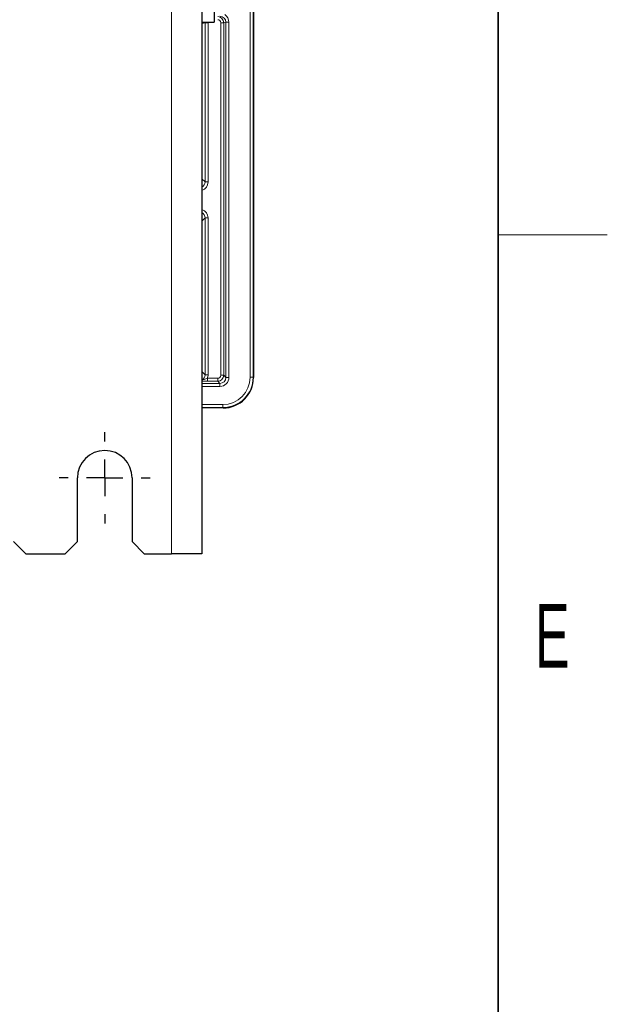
# Model space of a CAD drawing. Header units: millimetres. Extents: x 5 to 418, y 2 to 292.
# Tile 45 of 51: x 382 to 414, y 60 to 114. Entities that reach past the tile are written whole.
import ezdxf

# ---------------------------------------------------------------- set-up
doc = ezdxf.new("R2010")
doc.units = ezdxf.units.MM
doc.layers.add('SLD-0', color=7, linetype='Continuous')
doc.styles.add('SLDTEXTSTYLE0', font='TXT', dxfattribs={"width": 0.605})

# ---------------------------------------------------------------- blocks, each defined once
blk = doc.blocks.new('SW_CENTERMARKSYMBOL_3')
at = {"layer": 'SLD-0', "color": 0}
for p, q in [((0, 2), (0, 2.5)), ((0, 0), (0, 1)), ((-2, 0), (-2.5, 0)), ((0, 0), (-1, 0)), ((0, 0), (0, -1)), ((0, 0), (1, 0)), ((2, 0), (2.5, 0)), ((0, -2), (0, -2.5))]:
    blk.add_line(p, q, dxfattribs=at)

msp = doc.modelspace()

# ---------------------------------------------------------------- linework, layer by layer
at = {"color": 7, "linetype": 'Continuous', "lineweight": 18}
for p, q in [((390.077, 259.752), (390.077, 84.752)), ((394.39, 94.4388), (394.39, 251.0853)), ((394.5566, 251.0853), (394.5566, 94.4388)), ((391.9179, 113.8874), (391.7437, 113.8526)), ((391.9179, 113.8874), (392.0839, 113.8874)), ((391.9179, 105.1599), (391.9179, 113.8874)), ((392.0839, 113.8874), (392.0839, 105.1599)), ((392.9445, 113.8927), (392.7785, 113.8927)), ((392.7785, 94.5499), (392.7785, 113.8927)), ((393.0637, 113.9165), (392.9445, 113.8927)), ((392.9445, 113.8927), (392.9445, 94.5499)), ((393.2298, 113.9165), (393.0637, 113.9165)), ((393.0637, 94.4307), (393.0637, 113.9165)), ((393.2298, 113.9165), (393.2298, 94.4307)), ((391.7437, 105.3341), (391.9179, 105.1599)), ((391.9179, 105.1599), (392.0839, 105.1599)), ((391.9179, 103.1775), (391.7437, 103.0033)), ((391.9179, 94.5765), (391.9179, 103.1775)), ((392.0839, 103.1775), (391.9179, 103.1775)), ((392.0839, 103.1775), (392.0839, 94.5765)), ((391.7437, 94.7507), (391.9179, 94.5765)), ((392.0839, 94.5765), (391.9179, 94.5765)), ((391.7437, 94.0987), (392.7317, 94.0987)), ((392.0454, 94.2178), (392.0454, 94.3839)), ((392.0454, 94.3839), (392.6125, 94.3839)), ((392.6125, 94.2178), (392.0454, 94.2178)), ((392.6125, 94.2178), (392.6125, 94.3839)), ((392.7317, 94.0987), (392.6125, 94.2178)), ((392.7317, 93.9326), (392.7317, 94.0987)), ((392.9445, 94.5499), (392.7785, 94.5499)), ((392.9445, 94.5499), (393.0637, 94.4307)), ((393.2298, 94.4307), (393.0637, 94.4307)), ((394.5566, 94.4388), (394.39, 94.4388)), ((394.5566, 94.4388), (394.577, 94.4184)), ((392.7317, 93.9326), (391.7437, 93.9326)), ((391.7437, 92.9391), (392.8902, 92.9391)), ((392.8902, 92.7724), (392.8902, 92.9391)), ((392.8902, 92.7724), (391.7437, 92.7724)), ((392.9106, 92.752), (392.8902, 92.7724))]:
    msp.add_line(p, q, dxfattribs=at)
at = {"color": 7, "linetype": 'Continuous', "lineweight": 25}
for p, q in [((391.7437, 259.752), (391.7437, 84.752)), ((394.577, 251.0853), (394.577, 94.4184)), ((392.4104, 115.4187), (392.4104, 113.9187)), ((391.7437, 113.9187), (392.4104, 113.9187)), ((392.9106, 92.752), (391.7437, 92.752)), ((384.9104, 85.4187), (384.9104, 88.9187)), ((387.9104, 88.9187), (387.9104, 85.4187)), ((381.4104, 85.4187), (382.077, 84.752)), ((384.2437, 84.752), (384.9104, 85.4187)), ((387.9104, 85.4187), (388.577, 84.752)), ((382.077, 84.752), (384.2437, 84.752)), ((388.577, 84.752), (390.077, 84.752)), ((391.7437, 84.752), (390.077, 84.752))]:
    msp.add_line(p, q, dxfattribs=at)
at = {"color": 7, "linetype": 'Continuous', "lineweight": 18}
msp.add_arc((392.6112, 113.8924), 0.3333, 0.04358, 89.95626, dxfattribs=at)
at = {"color": 7, "linetype": 'Continuous', "lineweight": 25}
msp.add_arc((386.4104, 88.9187), 1.5, 0, 180, dxfattribs=at)
at = {"color": 7, "linetype": 'Continuous', "lineweight": 18}
for centre, major_axis, ratio, start_param, end_param in [((392.6112, 113.8924), (-0.1641, -0.0327), 0.9960441, 2.9454252, 4.5147005), ((392.7278, 113.9157), (0.3295, 0.0657), 0.9921272, 6.0870179, 7.6562931), ((392.7278, 113.9157), (-0.4923, -0.0982), 0.9960441, 2.9454252, 3.9396539), ((391.582, 105.1637), (0.3562, -0.3562), 0.9924325, 5.8219443, 7.0647854), ((391.582, 105.1637), (0.2393, -0.2393), 0.9850067, 5.9924058, 7.0647854), ((391.582, 103.1737), (0.3562, 0.3562), 0.9924325, 5.5015852, 6.7444263), ((391.582, 103.1737), (0.2393, 0.2393), 0.9850067, 5.5015852, 6.5739648), ((391.582, 94.5803), (0.2393, -0.2393), 0.9850067, 5.9924058, 7.0647854), ((391.582, 94.5803), (0.3562, -0.3562), 0.9924325, 0.3870034, 0.7816001), ((392.6112, 94.5512), (-0.2357, 0.2357), 0.9999711, 2.3599926, 3.9231927), ((392.6112, 94.5512), (-0.1187, 0.1187), 0.9924325, 2.3599926, 3.9231927), ((392.7278, 94.4345), (-0.3562, 0.3562), 0.9924325, 2.3599926, 3.9231927), ((392.7278, 94.4345), (0.2393, -0.2393), 0.9850067, 5.5015852, 7.0647854), ((392.8898, 94.4393), (-1.061, 1.061), 0.9996955, 2.3563468, 3.9268385), ((392.8898, 94.4393), (1.1788, -1.1788), 0.9997563, 5.4979394, 7.0684312)]:
    msp.add_ellipse(centre, major_axis=major_axis, ratio=ratio, start_param=start_param, end_param=end_param, dxfattribs=at)
at = {"color": 7, "linetype": 'Continuous', "lineweight": 25}
msp.add_ellipse((392.9101, 94.4189), major_axis=(1.1789, -1.1789), ratio=0.9996955, start_param=5.4979394, end_param=7.0684312, dxfattribs=at)
at = {"color": 7, "linetype": 'Continuous', "lineweight": 18}
for points, knots in [([(391.7437, 94.2756), (391.7851, 94.2869), (391.8589, 94.307), (391.9538, 94.3539), (392.0166, 94.3745), (392.0454, 94.3839)], [0, 0, 0, 0, 0.4086414, 0.7295868, 1, 1, 1, 1]), ([(392.0454, 94.2178), (391.9987, 94.2183), (391.9054, 94.2193), (391.8004, 94.2238), (391.7564, 94.2281), (391.7437, 94.2293)], [0, 0, 0, 0, 0.4171886, 0.8326213, 1, 1, 1, 1])]:
    msp.add_open_spline(points, degree=3, knots=knots, dxfattribs=at)
at = {"layer": 'SLD-0', "lineweight": 35}
msp.add_line((408, 12), (408, 282.5), dxfattribs=at)
at = {"layer": 'SLD-0', "lineweight": 18}
msp.add_line((408, 102.25), (414, 102.25), dxfattribs=at)

# ---------------------------------------------------------------- block references
at = {"layer": 'SLD-0', "color": 7}
msp.add_blockref('SW_CENTERMARKSYMBOL_3', (386.4104, 88.9187), dxfattribs=at)

# ---------------------------------------------------------------- texts
at = {"layer": 'SLD-0', "insert": (410.9816, 82.0011), "char_height": 3.5, "attachment_point": 2, "style": 'SLDTEXTSTYLE0'}
msp.add_mtext('E', dxfattribs=at)

doc.saveas('drawing.dxf')
